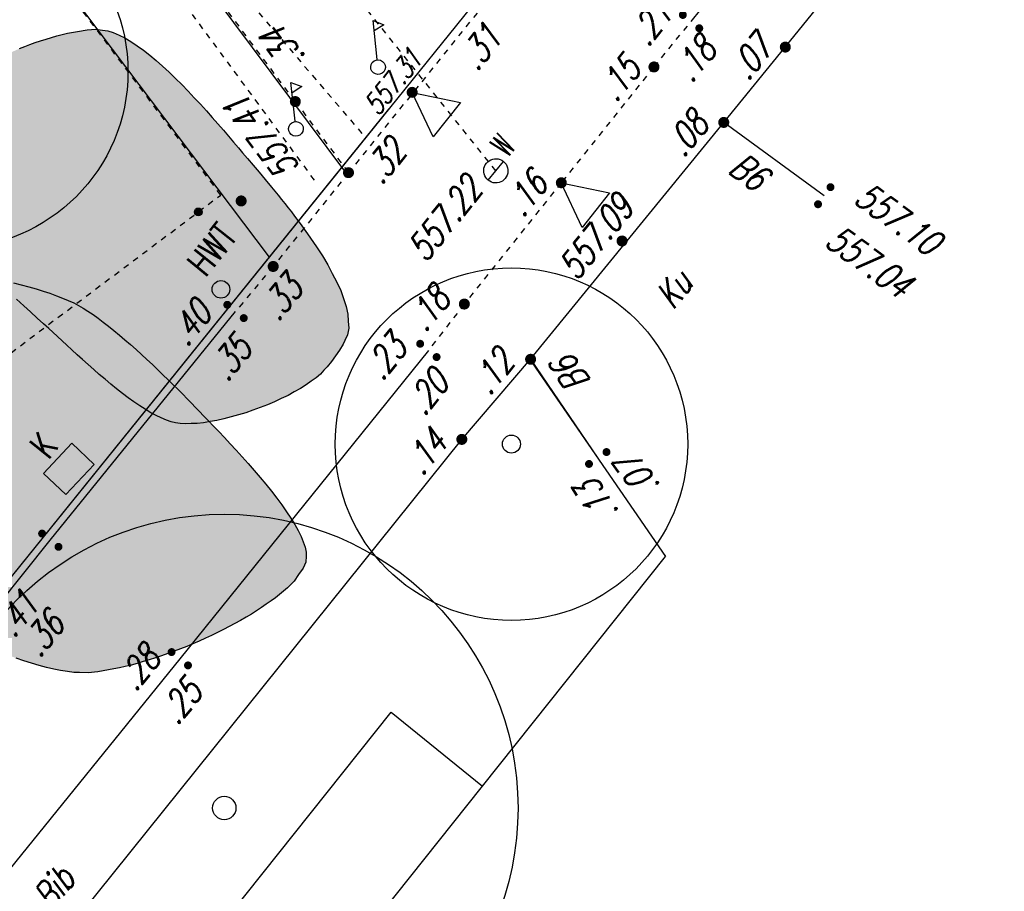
# Model space of a CAD drawing. Header units: metres. Extents: x 2 to 485, y 6 to 594.
# Tile 72 of 176: x 279 to 295, y 225 to 240. Entities that reach past the tile are written whole.
import ezdxf
from ezdxf.enums import TextEntityAlignment as Align

# ---------------------------------------------------------------- set-up
doc = ezdxf.new("R2010")
doc.units = ezdxf.units.M
doc.header["$LTSCALE"] = 0.0125
for name, pattern in [('260241_A_bea$0$GESTRICHELT', [0.4, 0.2, -0.2]), ('GESTRICHELT', [0.4, 0.2, -0.2]), ('GEWOFAG_Hof 3_141022_Grundriss_bea$0$AUSGEZOGEN', [0]), ('PHANTOM2', [1.25, 0.625, -0.125, 0.125, -0.125, 0.125, -0.125]), ('Strichpunkt', [25.4, 12.7, -6.35, 0, -6.35])]:
    doc.linetypes.add(name, pattern=pattern)
for name, color, linetype in [('260241_A_bea$0$B07_FLSTGR', 9, 'Continuous'), ('260241_A_bea$0$B10_GEBAEUDE', 1, 'Continuous'), ('260241_A_bea$0$B21_BORDSTEIN', 5, 'Continuous'), ('260241_A_bea$0$B23_EINFASS', 5, 'Continuous'), ('260241_A_bea$0$B24_EINFASS_GESTR', 5, 'Continuous'), ('260241_A_bea$0$B28_VEINFASS_TXT', 5, 'Continuous'), ('260241_A_bea$0$B30_BEWSYM', 3, 'Continuous'), ('260241_A_bea$0$B31_BEWLIN', 3, 'Continuous'), ('260241_A_bea$0$B37_VSCHILD', 6, 'Continuous'), ('260241_A_bea$0$B38_SPARTEN1_SYM', 2, 'Continuous'), ('260241_A_bea$0$B39_SPARTEN1_LIN', 2, 'Continuous'), ('260241_A_bea$0$B53_HAUPTHOEHEN', 4, 'Continuous'), ('260241_A_bea$0$B54_HOEHEN', 253, 'Continuous'), ('f_baum', 3, 'Continuous'), ('f_sparten', 140, 'Continuous'), ('f_weg', 2, 'Continuous')]:
    doc.layers.add(name, color=color, linetype=linetype)
doc.layers.add('260241_A_bea$0$f_fill_baum', color=86, linetype='Continuous', lineweight=18)
doc.layers.add('GEWOFAG_Hof 3_141022_Grundriss_bea$0$STANDARD', color=7, linetype='GEWOFAG_Hof 3_141022_Grundriss_bea$0$AUSGEZOGEN', lineweight=13)
doc.styles.add('260241_A_bea$0$ROMANS', font='ROMANS')
doc.styles.add('260241_A_bea$0$SIMPLEX8', font='SIMPLEX8')

# ---------------------------------------------------------------- blocks, each defined once
blk = doc.blocks.new('260241_A_bea$0$HOEHENPKT_DOPP')
at = {"const_width": 0.15}
for points in [[(-0.0749999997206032, 0.4000000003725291, 1), (0.0749999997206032, 0.4000000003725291, 1)], [(-0.0749999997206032, -0.4000000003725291, 1), (0.0749999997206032, -0.4000000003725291, 1)]]:
    blk.add_lwpolyline(points, format="xyb", close=True, dxfattribs=at)
blk = doc.blocks.new('260241_A_bea$0$HOEHENPKT_ZENTR')
at = {"const_width": 0.75}
blk.add_lwpolyline([(-0.375, 0, 1), (0.375, 0, 1)], format="xyb", close=True, dxfattribs=at)
blk = doc.blocks.new('260241_A_bea$0$Laubbaum_Stamm')
at = {"lineweight": -2}
blk.add_hatch(color=256, dxfattribs=at).paths.add_polyline_path([(0, 0.5, -1), (0, -0.5, -1)], flags=0)
blk = doc.blocks.new('260241_A_bea$0$Hoehenpunkt_einfach')
at = {"lineweight": -2}
blk.add_hatch(color=256, dxfattribs=at).paths.add_polyline_path([(0, 0.105, -1), (0, -0.105, -1)], flags=0)
blk.add_circle((0, 0), 0.105, dxfattribs=at)

msp = doc.modelspace()

# ---------------------------------------------------------------- hatches: boundary and pattern name
at = {"layer": '260241_A_bea$0$f_fill_baum'}
h = msp.add_hatch(color=256, dxfattribs=at)
h.dxf.hatch_style = 1
h.paths.add_polyline_path([(280.1132212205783, 239.8150067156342), (280.2017142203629, 239.8033027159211), (280.2967142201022, 239.7733027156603), (280.395714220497, 239.7273027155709), (280.4947142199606, 239.6813027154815), (280.5977142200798, 239.6193027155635), (280.7027142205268, 239.5453027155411), (280.8087142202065, 239.4723027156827), (280.9167142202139, 239.38730271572), (281.0257142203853, 239.2933027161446), (281.1357142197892, 239.2003027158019), (281.2457142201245, 239.0983027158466), (281.3547142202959, 238.992302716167), (281.4627142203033, 238.8853027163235), (281.5697142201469, 238.7743027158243), (281.6747142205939, 238.6623027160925), (281.7797142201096, 238.5503027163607), (281.8827142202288, 238.4373027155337), (281.9807142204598, 238.3273027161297), (282.0787142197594, 238.2173027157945), (282.1717142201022, 238.109302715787), (282.2587142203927, 238.0083027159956), (282.345714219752, 237.9063027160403), (282.4257142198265, 237.8103027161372), (282.4982212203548, 237.7251067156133), (282.5817142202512, 237.6263027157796), (282.6777142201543, 237.5153027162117), (282.7807142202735, 237.394302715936), (282.8827142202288, 237.2723027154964), (282.9917142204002, 237.1403027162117), (283.102714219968, 237.0023027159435), (283.1587142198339, 236.9333027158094), (283.2157142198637, 236.8633027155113), (283.2717142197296, 236.7913027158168), (283.3277142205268, 236.7193027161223), (283.3827142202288, 236.6463027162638), (283.4377142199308, 236.5723027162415), (283.4927142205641, 236.4983027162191), (283.5477142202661, 236.4233027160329), (283.6007142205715, 236.3483027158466), (283.6547142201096, 236.2733027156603), (283.7067142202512, 236.1983027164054), (283.7567142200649, 236.1233027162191), (283.8557142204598, 235.9723027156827), (283.9467142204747, 235.8213027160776), (284.0247142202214, 235.6733027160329), (284.103714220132, 235.5263027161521), (284.1687142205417, 235.3833027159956), (284.2157142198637, 235.2463027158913), (284.2627142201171, 235.109302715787), (284.2917142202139, 234.9793027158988), (284.2977142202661, 234.859302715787), (284.3037142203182, 234.7393027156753), (284.2857142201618, 234.6293027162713), (284.2400212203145, 234.5330067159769), (284.208714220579, 234.4663027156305), (284.145714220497, 234.3683027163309), (284.0777142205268, 234.2723027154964), (284.0087142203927, 234.1763027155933), (283.9347142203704, 234.082302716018), (283.8810212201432, 234.0240067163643), (283.8227142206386, 233.9603027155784), (283.7497142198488, 233.8973027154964), (283.6647142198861, 233.8363027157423), (283.5787142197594, 233.7743027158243), (283.4817142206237, 233.7133027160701), (283.3757142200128, 233.6553027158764), (283.270714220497, 233.5973027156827), (283.1567142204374, 233.5413027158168), (283.0387142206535, 233.4893027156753), (282.9207142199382, 233.4373027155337), (282.79871422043, 233.3893027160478), (282.6747142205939, 233.3463027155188), (282.5507142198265, 233.3023027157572), (282.4257142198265, 233.2633027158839), (282.3027142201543, 233.2303027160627), (282.1797142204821, 233.1983027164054), (282.0597142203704, 233.1713027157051), (281.9457142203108, 233.152302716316), (281.8317142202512, 233.1323027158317), (281.7227142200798, 233.1203027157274), (281.6237142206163, 233.1163027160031), (281.5247142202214, 233.1123027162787), (281.4347142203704, 233.117302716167), (281.3584212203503, 233.1315067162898), (281.2817142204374, 233.1463027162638), (281.1997142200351, 233.1743027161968), (281.1127142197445, 233.2133027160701), (281.0257142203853, 233.2523027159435), (280.9337142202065, 233.3023027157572), (280.8397142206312, 233.3603027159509), (280.7457142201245, 233.4183027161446), (280.6487142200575, 233.4853027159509), (280.5507142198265, 233.5573027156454), (280.4527142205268, 233.6303027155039), (280.353714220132, 233.7083027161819), (280.255714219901, 233.789302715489), (280.1567142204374, 233.8703027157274), (280.0587142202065, 233.9543027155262), (279.9627142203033, 234.0383027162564), (279.8667142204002, 234.1223027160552), (279.7737142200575, 234.207302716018), (279.6837142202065, 234.289302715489), (279.5937142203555, 234.3713027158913), (279.5077142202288, 234.4513027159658), (279.4267142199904, 234.5263027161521), (279.345714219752, 234.6013027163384), (279.2697142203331, 234.6713027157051), (279.2012212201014, 234.7338067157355), (279.1087142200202, 234.8173027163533), (279.0027142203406, 234.9133027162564), (278.8877142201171, 235.0173027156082), (278.7727142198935, 235.1203027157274), (278.6477142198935, 235.2323027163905), (278.5197142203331, 235.3503027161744), (278.4557142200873, 235.4093027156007), (278.3907142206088, 235.4703027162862), (278.325714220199, 235.5323027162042), (278.2607142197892, 235.5933027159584), (278.1947142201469, 235.6563027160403), (278.1287142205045, 235.7193027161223), (278.0637142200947, 235.7823027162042), (277.9987142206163, 235.8463027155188), (277.9347142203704, 235.9113027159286), (277.8707142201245, 235.9763027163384), (277.8087142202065, 236.0423027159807), (277.7477142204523, 236.1083027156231), (277.6867142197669, 236.1743027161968), (277.6267142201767, 236.2403027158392), (277.5697142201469, 236.3053027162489), (277.5117142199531, 236.3703027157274), (277.4567142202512, 236.4353027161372), (277.4037142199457, 236.4993027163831), (277.2997142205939, 236.6293027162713), (277.2077142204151, 236.7573027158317), (277.1317142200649, 236.8803027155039), (277.0557142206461, 237.0033027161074), (276.9967142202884, 237.1213027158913), (276.9597142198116, 237.2323027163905), (276.9227142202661, 237.3443027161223), (276.9077142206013, 237.4483027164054), (276.9209212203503, 237.5438067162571), (276.9357142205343, 237.6543027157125), (276.9937142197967, 237.7953027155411), (277.0797142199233, 237.9503027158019), (277.1227142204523, 238.0283027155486), (277.17371422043, 238.109302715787), (277.2297142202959, 238.1923027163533), (277.2847142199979, 238.2743027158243), (277.3447142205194, 238.3573027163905), (277.4077142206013, 238.4393027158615), (277.4717142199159, 238.5213027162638), (277.5387142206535, 238.6023027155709), (277.6067142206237, 238.6803027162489), (277.67371422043, 238.7583027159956), (277.7427142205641, 238.832302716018), (277.8107142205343, 238.9013027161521), (277.8787142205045, 238.9703027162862), (277.9467142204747, 239.0343027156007), (278.0117142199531, 239.0913027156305), (278.0767142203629, 239.1483027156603), (278.1397142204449, 239.1973027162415), (278.198221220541, 239.2382067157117), (278.3067142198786, 239.3123027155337), (278.4527142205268, 239.3893027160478), (278.6177142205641, 239.4613027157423), (278.700714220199, 239.4983027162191), (278.7887142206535, 239.5343027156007), (278.8787142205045, 239.5683027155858), (278.9677142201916, 239.6013027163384), (279.0597142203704, 239.6323027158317), (279.1517142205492, 239.6603027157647), (279.3357142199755, 239.7173027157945), (279.5197142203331, 239.76230271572), (279.6857142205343, 239.7903027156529), (279.8517142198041, 239.8183027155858), (280.0007142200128, 239.8283027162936)])
h = msp.add_hatch(color=256, dxfattribs=at)
h.dxf.hatch_style = 1
h.paths.add_polyline_path([(274.0250212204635, 235.2676067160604), (274.0683852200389, 235.3789807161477), (274.1703852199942, 235.4719807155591), (274.317385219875, 235.5479807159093), (274.3903852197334, 235.5849807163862), (274.4743852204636, 235.6179807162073), (274.567385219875, 235.6469807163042), (274.6613852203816, 235.6769807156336), (274.7653852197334, 235.7019807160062), (274.8773852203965, 235.7229807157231), (274.9893852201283, 235.7439807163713), (275.1093852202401, 235.7609807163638), (275.235385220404, 235.7749807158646), (275.3623852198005, 235.7889807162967), (275.4963852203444, 235.7989807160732), (275.6353852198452, 235.8049807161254), (275.7733852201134, 235.8109807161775), (275.9163852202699, 235.813980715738), (276.0633852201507, 235.812980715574), (276.2093852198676, 235.8119807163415), (276.3593852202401, 235.8079807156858), (276.5103852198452, 235.7999807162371), (276.6613852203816, 235.7919807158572), (276.8143852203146, 235.7809807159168), (276.9683852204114, 235.7679807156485), (277.1223852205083, 235.7549807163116), (277.2773852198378, 235.7389807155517), (277.4303852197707, 235.7199807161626), (277.583385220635, 235.7009807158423), (277.7343852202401, 235.6789807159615), (277.8833852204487, 235.6549807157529), (278.0313852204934, 235.6299807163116), (278.1763852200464, 235.6029807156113), (278.317385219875, 235.5729807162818), (278.4593852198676, 235.543980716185), (278.5963852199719, 235.5129807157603), (278.727385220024, 235.4799807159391), (278.8583852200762, 235.445980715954), (278.9833852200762, 235.4099807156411), (279.1003852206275, 235.3719807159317), (279.2183852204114, 235.3339807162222), (279.3283852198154, 235.293980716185), (279.4293852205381, 235.2529807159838), (279.5303852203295, 235.2119807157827), (279.6223852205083, 235.1699807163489), (279.7053212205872, 235.1260067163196), (279.782385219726, 235.0829807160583), (279.8653852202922, 235.0309807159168), (279.9513852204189, 234.9719807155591), (280.0373852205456, 234.9119807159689), (280.1263852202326, 234.8449807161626), (280.2173852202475, 234.7729807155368), (280.3083852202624, 234.7009807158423), (280.4013852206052, 234.6239807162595), (280.4953852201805, 234.5429807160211), (280.5893852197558, 234.4629807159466), (280.6833852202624, 234.3789807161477), (280.7773852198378, 234.293980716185), (280.8703852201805, 234.2079807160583), (280.9623852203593, 234.1209807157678), (281.0523852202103, 234.0339807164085), (281.1423852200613, 233.9479807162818), (281.2303852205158, 233.8619807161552), (281.3143852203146, 233.7789807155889), (281.3983852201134, 233.695980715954), (281.4783852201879, 233.6149807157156), (281.5533852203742, 233.5389807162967), (281.6283852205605, 233.4619807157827), (281.6983852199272, 233.3899807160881), (281.7622212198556, 233.32450671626), (281.833385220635, 233.250980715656), (281.915385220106, 233.1659807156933), (282.0043852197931, 233.0729807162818), (282.0933852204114, 232.9799807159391), (282.1893852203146, 232.8779807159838), (282.2883852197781, 232.7699807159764), (282.387385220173, 232.6629807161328), (282.4903852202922, 232.5499807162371), (282.5923852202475, 232.4349807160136), (282.6943852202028, 232.3199807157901), (282.7953852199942, 232.2019807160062), (282.8923852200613, 232.0839807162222), (282.9883852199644, 231.965980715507), (283.0803852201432, 231.8479807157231), (283.1633852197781, 231.7329807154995), (283.2463852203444, 231.6179807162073), (283.3213852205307, 231.5059807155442), (283.3843852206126, 231.4009807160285), (283.4463852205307, 231.2949807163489), (283.4963852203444, 231.1949807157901), (283.5303852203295, 231.1039807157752), (283.5643852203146, 231.0129807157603), (283.5813852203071, 230.9309807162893), (283.5786212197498, 230.8602067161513), (283.5743852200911, 230.7609807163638), (283.5293852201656, 230.6549807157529), (283.4513852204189, 230.5459807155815), (283.3733852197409, 230.4359807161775), (283.2613852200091, 230.3229807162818), (283.1243852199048, 230.2099807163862), (283.0563852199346, 230.1539807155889), (282.9813852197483, 230.0979807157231), (282.9013852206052, 230.0419807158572), (282.8213852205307, 229.9859807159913), (282.7363852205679, 229.9299807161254), (282.6473852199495, 229.8749807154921), (282.5583852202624, 229.8199807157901), (282.4643852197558, 229.765980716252), (282.3673852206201, 229.7129807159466), (282.2713852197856, 229.660980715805), (282.172385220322, 229.6099807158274), (282.0703852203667, 229.5609807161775), (281.9683852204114, 229.5109807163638), (281.8643852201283, 229.4629807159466), (281.7593852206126, 229.4169807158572), (281.6533852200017, 229.3709807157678), (281.5463852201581, 229.3259807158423), (281.4393852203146, 229.2839807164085), (281.3323852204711, 229.2419807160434), (281.2253852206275, 229.2029807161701), (281.1193852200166, 229.1659807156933), (281.0143852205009, 229.1299807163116), (280.9093852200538, 229.0959807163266), (280.8063852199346, 229.0659807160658), (280.7023852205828, 229.0349807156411), (280.6003852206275, 229.0079807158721), (280.5013852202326, 228.9839807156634), (280.4033852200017, 228.9609807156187), (280.3083852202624, 228.9409807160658), (280.2173852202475, 228.9249807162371), (280.0343852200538, 228.8929807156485), (279.8663852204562, 228.8769807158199), (279.7229212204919, 228.880606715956), (279.6233852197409, 228.8829807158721), (279.5143852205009, 228.8959807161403), (279.3983852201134, 228.9169807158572), (279.282385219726, 228.9369807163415), (279.1593852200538, 228.965980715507), (279.032385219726, 229.000980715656), (278.9053852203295, 229.0369807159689), (278.7743852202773, 229.078980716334), (278.6423852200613, 229.125980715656), (278.5113852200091, 229.1739807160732), (278.3793852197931, 229.2269807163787), (278.2483852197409, 229.2829807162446), (278.1163852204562, 229.3389807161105), (277.9863852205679, 229.3979807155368), (277.8613852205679, 229.4589807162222), (277.7363852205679, 229.5199807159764), (277.6153852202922, 229.5829807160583), (277.5023852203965, 229.6459807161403), (277.3893852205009, 229.7089807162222), (277.2833852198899, 229.7719807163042), (277.1873852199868, 229.8329807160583), (277.0903852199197, 229.8939807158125), (277.0033852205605, 229.9529807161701), (276.9298212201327, 230.0095067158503), (276.8703852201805, 230.0549807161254), (276.8063852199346, 230.1089807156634), (276.7393852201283, 230.168980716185), (276.6713852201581, 230.2289807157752), (276.6003852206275, 230.2949807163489), (276.5263852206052, 230.3659807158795), (276.4533852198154, 230.4369807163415), (276.3773852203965, 230.5129807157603), (276.3013852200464, 230.5919807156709), (276.2253852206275, 230.6719807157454), (276.1493852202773, 230.7539807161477), (276.0743852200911, 230.8379807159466), (275.9983852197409, 230.9209807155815), (275.923385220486, 231.0059807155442), (275.8503852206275, 231.0899807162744), (275.7783852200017, 231.1749807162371), (275.708385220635, 231.2599807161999), (275.6423852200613, 231.3419807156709), (275.5763852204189, 231.4239807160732), (275.5133852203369, 231.5039807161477), (275.4563852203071, 231.5799807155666), (275.3983852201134, 231.6559807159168), (275.3463852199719, 231.7279807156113), (275.3006212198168, 231.7941067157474), (275.2313852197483, 231.8969807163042), (275.1553852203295, 232.0189807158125), (275.0763852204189, 232.1549807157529), (274.9973852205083, 232.2909807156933), (274.915385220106, 232.4409807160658), (274.833385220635, 232.5999807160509), (274.7513852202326, 232.758980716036), (274.6693852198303, 232.9269807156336), (274.5903852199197, 233.0979807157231), (274.512385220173, 233.2699807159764), (274.4373852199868, 233.4449807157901), (274.3683852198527, 233.6189807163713), (274.298385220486, 233.7919807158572), (274.235385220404, 233.9629807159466), (274.1813852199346, 234.1269807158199), (274.1273852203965, 234.2919807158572), (274.0823852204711, 234.4489807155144), (274.0503852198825, 234.5939807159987), (274.0173852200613, 234.7389807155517), (273.9973852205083, 234.8709807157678), (273.9923852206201, 234.9849807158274), (273.9863852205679, 235.0979807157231), (273.9963852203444, 235.1939807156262)])

# ---------------------------------------------------------------- linework, layer by layer
at = {"color": 252}
for p, q in [((284.7894690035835, 239.3151424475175), (284.7192079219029, 239.9743211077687)), ((284.7192079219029, 239.9743211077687), (284.9043570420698, 239.9051669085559)), ((284.9043570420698, 239.9051669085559), (284.7379442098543, 239.7985401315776)), ((283.3914690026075, 238.2641424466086), (283.3212079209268, 238.9233211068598)), ((283.3212079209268, 238.9233211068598), (283.5063570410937, 238.854166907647)), ((283.5063570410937, 238.854166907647), (283.3399442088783, 238.7475401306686)), ((285.7407084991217, 237.995191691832), (285.3845212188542, 238.7543067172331)), ((285.3845212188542, 238.7543067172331), (286.2055256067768, 238.5837875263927)), ((286.2055256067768, 238.5837875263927), (285.7407084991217, 237.995191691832)), ((286.6788078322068, 237.2579524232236), (286.9382346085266, 237.5786610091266)), ((288.279708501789, 236.456191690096), (287.9235212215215, 237.2153067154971)), ((287.9235212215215, 237.2153067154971), (288.7445256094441, 237.0447875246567)), ((288.7445256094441, 237.0447875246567), (288.279708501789, 236.456191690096))]:
    msp.add_line(p, q, dxfattribs=at)
for centre, major_axis, ratio, start_param, end_param in [((284.8035212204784, 239.1833067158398), (-0.08838834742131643, 0.08838834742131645), 0.999999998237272, -1.464608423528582, 4.818576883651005), ((283.4055212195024, 238.1323067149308), (-0.08838834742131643, 0.08838834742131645), 0.999999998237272, -1.464608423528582, 4.818576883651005), ((286.8085212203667, 237.4183067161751), (-0.1458407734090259, 0.1458407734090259), 0.9999999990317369, -1.465552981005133, 4.817632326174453), ((282.129521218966, 235.4013067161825), (0.1060660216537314, 0.1060660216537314), 0.9999999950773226, 5.497787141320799, 11.78097244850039)]:
    msp.add_ellipse(centre, major_axis=major_axis, ratio=ratio, start_param=start_param, end_param=end_param, dxfattribs=at)
at = {"layer": '260241_A_bea$0$B07_FLSTGR', "color": 30, "linetype": 'Continuous'}
msp.add_line((147.9715212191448, 68.76030671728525), (322.4815212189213, 284.9103067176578), dxfattribs=at)
at = {"layer": '260241_A_bea$0$B10_GEBAEUDE', "color": 7, "linetype": '260241_A_bea$0$GESTRICHELT'}
for p, q in [((282.125521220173, 237.0063067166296), (271.5165212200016, 251.1523067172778)), ((269.1245212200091, 227.2313067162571), (282.125521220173, 237.0063067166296))]:
    msp.add_line(p, q, dxfattribs=at)
at = {"layer": '260241_A_bea$0$B21_BORDSTEIN', "color": 252, "linetype": 'Continuous'}
for p, q in [((292.3995212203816, 236.9953067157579), (290.6885212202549, 238.2423067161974)), ((287.4005212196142, 234.2113067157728), (288.5435212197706, 232.5313067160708))]:
    msp.add_line(p, q, dxfattribs=at)
at = {"layer": '260241_A_bea$0$B23_EINFASS', "color": 252, "linetype": 'Continuous'}
for p, q in [((291.7365212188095, 239.5243067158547), (325.0615212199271, 280.8253067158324)), ((290.1315212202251, 239.9583067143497), (297.0605212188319, 248.5503067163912)), ((290.6885212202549, 238.2423067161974), (291.7365212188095, 239.5243067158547)), ((287.4005212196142, 234.2113067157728), (290.6885212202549, 238.2423067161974)), ((279.2245212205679, 231.1323067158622), (282.3775212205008, 235.0253067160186)), ((285.660521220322, 234.3623067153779), (281.4285212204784, 229.1153067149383)), ((286.2295212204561, 232.8483067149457), (287.4005212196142, 234.2113067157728)), ((269.1155212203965, 211.5453067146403), (286.2295212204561, 232.8483067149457)), ((271.4975212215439, 221.5253067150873), (279.2245212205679, 231.1323067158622)), ((281.4285212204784, 229.1153067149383), (273.6235212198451, 219.4743067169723))]:
    msp.add_line(p, q, dxfattribs=at)
at = {"layer": '260241_A_bea$0$B24_EINFASS_GESTR', "color": 252, "linetype": '260241_A_bea$0$GESTRICHELT'}
for p, q in [((283.3955212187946, 238.5973067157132), (275.6895212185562, 248.8903067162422)), ((286.4885212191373, 240.1033067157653), (284.3005212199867, 237.3873067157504)), ((289.500521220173, 239.1863067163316), (290.1315212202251, 239.9583067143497)), ((289.500521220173, 239.1863067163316), (287.9235212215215, 237.2153067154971)), ((283.3955212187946, 238.5973067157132), (284.3005212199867, 237.3873067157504)), ((284.3005212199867, 237.3873067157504), (283.0185212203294, 235.7913067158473)), ((287.9235212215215, 237.2153067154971), (286.2725212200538, 235.1513067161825)), ((283.0185212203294, 235.7913067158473), (282.3775212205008, 235.0253067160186)), ((286.2725212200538, 235.1513067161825), (285.660521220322, 234.3623067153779))]:
    msp.add_line(p, q, dxfattribs=at)
at = {"layer": '260241_A_bea$0$B31_BEWLIN', "linetype": 'Continuous'}
for points in [[(278.700714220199, 239.4983027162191), (278.7887142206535, 239.5343027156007), (278.8787142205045, 239.5683027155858), (278.9677142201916, 239.6013027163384), (279.0597142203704, 239.6323027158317), (279.1517142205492, 239.6603027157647), (279.3357142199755, 239.7173027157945), (279.5197142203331, 239.76230271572), (279.6857142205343, 239.7903027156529), (279.8517142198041, 239.8183027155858), (280.0007142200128, 239.8283027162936), (280.1132212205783, 239.8150067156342), (280.1132212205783, 239.8150067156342), (280.2017142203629, 239.8033027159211), (280.2967142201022, 239.7733027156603), (280.395714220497, 239.7273027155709), (280.4947142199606, 239.6813027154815), (280.5977142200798, 239.6193027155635), (280.7027142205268, 239.5453027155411), (280.8087142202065, 239.4723027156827), (280.9167142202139, 239.38730271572), (281.0257142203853, 239.2933027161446), (281.1357142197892, 239.2003027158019), (281.2457142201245, 239.0983027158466), (281.3547142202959, 238.992302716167), (281.4627142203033, 238.8853027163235), (281.5697142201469, 238.7743027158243), (281.6747142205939, 238.6623027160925), (281.7797142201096, 238.5503027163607), (281.8827142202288, 238.4373027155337), (281.9807142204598, 238.3273027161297), (282.0787142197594, 238.2173027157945), (282.1717142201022, 238.109302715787), (282.2587142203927, 238.0083027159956), (282.345714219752, 237.9063027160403), (282.4257142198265, 237.8103027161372), (282.4982212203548, 237.7251067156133), (282.5817142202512, 237.6263027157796), (282.6777142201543, 237.5153027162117), (282.7807142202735, 237.394302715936), (282.8827142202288, 237.2723027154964), (282.9917142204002, 237.1403027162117), (283.102714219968, 237.0023027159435), (283.1587142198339, 236.9333027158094), (283.2157142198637, 236.8633027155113), (283.2717142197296, 236.7913027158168), (283.3277142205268, 236.7193027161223), (283.3827142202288, 236.6463027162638), (283.4377142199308, 236.5723027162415), (283.4927142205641, 236.4983027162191), (283.5477142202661, 236.4233027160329), (283.6007142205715, 236.3483027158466), (283.6547142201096, 236.2733027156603), (283.7067142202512, 236.1983027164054), (283.7567142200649, 236.1233027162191), (283.8557142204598, 235.9723027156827), (283.9467142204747, 235.8213027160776), (284.0247142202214, 235.6733027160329), (284.103714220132, 235.5263027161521), (284.1687142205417, 235.3833027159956), (284.2157142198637, 235.2463027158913), (284.2627142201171, 235.109302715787), (284.2917142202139, 234.9793027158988), (284.2977142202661, 234.859302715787), (284.3037142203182, 234.7393027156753), (284.2857142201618, 234.6293027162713), (284.2400212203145, 234.5330067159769), (284.208714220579, 234.4663027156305), (284.145714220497, 234.3683027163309), (284.0777142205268, 234.2723027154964), (284.0087142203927, 234.1763027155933), (283.9347142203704, 234.082302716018), (283.8810212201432, 234.0240067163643), (283.8227142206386, 233.9603027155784), (283.7497142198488, 233.8973027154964), (283.6647142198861, 233.8363027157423), (283.5787142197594, 233.7743027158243), (283.4817142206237, 233.7133027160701), (283.3757142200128, 233.6553027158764), (283.270714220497, 233.5973027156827), (283.1567142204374, 233.5413027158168), (283.0387142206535, 233.4893027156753), (282.9207142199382, 233.4373027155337), (282.79871422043, 233.3893027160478), (282.6747142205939, 233.3463027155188), (282.5507142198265, 233.3023027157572), (282.4257142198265, 233.2633027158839), (282.3027142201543, 233.2303027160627), (282.1797142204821, 233.1983027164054), (282.0597142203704, 233.1713027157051), (281.9457142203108, 233.152302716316), (281.8317142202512, 233.1323027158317), (281.7227142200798, 233.1203027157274), (281.6237142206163, 233.1163027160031), (281.5247142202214, 233.1123027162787), (281.4347142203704, 233.117302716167), (281.3584212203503, 233.1315067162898), (281.2817142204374, 233.1463027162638), (281.1997142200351, 233.1743027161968), (281.1127142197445, 233.2133027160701), (281.0257142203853, 233.2523027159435), (280.9337142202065, 233.3023027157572), (280.8397142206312, 233.3603027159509), (280.7457142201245, 233.4183027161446), (280.6487142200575, 233.4853027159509), (280.5507142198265, 233.5573027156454), (280.4527142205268, 233.6303027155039), (280.353714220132, 233.7083027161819), (280.255714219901, 233.789302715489), (280.1567142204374, 233.8703027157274), (280.0587142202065, 233.9543027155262), (279.9627142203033, 234.0383027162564), (279.8667142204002, 234.1223027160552), (279.7737142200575, 234.207302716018), (279.6837142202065, 234.289302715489), (279.5937142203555, 234.3713027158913), (279.5077142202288, 234.4513027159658), (279.4267142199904, 234.5263027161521), (279.345714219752, 234.6013027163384), (279.2697142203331, 234.6713027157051), (279.2012212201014, 234.7338067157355), (279.1087142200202, 234.8173027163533), (279.0027142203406, 234.9133027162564), (278.8877142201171, 235.0173027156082), (278.7727142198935, 235.1203027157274), (278.6477142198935, 235.2323027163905)], [(278.5963852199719, 235.5129807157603), (278.727385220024, 235.4799807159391), (278.8583852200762, 235.445980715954), (278.9833852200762, 235.4099807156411), (279.1003852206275, 235.3719807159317), (279.2183852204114, 235.3339807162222), (279.3283852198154, 235.293980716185), (279.4293852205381, 235.2529807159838), (279.5303852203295, 235.2119807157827), (279.6223852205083, 235.1699807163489), (279.7053212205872, 235.1260067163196), (279.782385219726, 235.0829807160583), (279.8653852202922, 235.0309807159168), (279.9513852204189, 234.9719807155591), (280.0373852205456, 234.9119807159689), (280.1263852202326, 234.8449807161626), (280.2173852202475, 234.7729807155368), (280.3083852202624, 234.7009807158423), (280.4013852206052, 234.6239807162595), (280.4953852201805, 234.5429807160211), (280.5893852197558, 234.4629807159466), (280.6833852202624, 234.3789807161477), (280.7773852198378, 234.293980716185), (280.8703852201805, 234.2079807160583), (280.9623852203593, 234.1209807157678), (281.0523852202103, 234.0339807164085), (281.1423852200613, 233.9479807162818), (281.2303852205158, 233.8619807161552), (281.3143852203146, 233.7789807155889), (281.3983852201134, 233.695980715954), (281.4783852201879, 233.6149807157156), (281.5533852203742, 233.5389807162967), (281.6283852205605, 233.4619807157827), (281.6983852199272, 233.3899807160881), (281.7622212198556, 233.32450671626), (281.833385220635, 233.250980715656), (281.915385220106, 233.1659807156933), (282.0043852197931, 233.0729807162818), (282.0933852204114, 232.9799807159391), (282.1893852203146, 232.8779807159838), (282.2883852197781, 232.7699807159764), (282.387385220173, 232.6629807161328), (282.4903852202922, 232.5499807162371), (282.5923852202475, 232.4349807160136), (282.6943852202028, 232.3199807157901), (282.7953852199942, 232.2019807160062), (282.8923852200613, 232.0839807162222), (282.9883852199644, 231.965980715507), (283.0803852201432, 231.8479807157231), (283.1633852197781, 231.7329807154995), (283.2463852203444, 231.6179807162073), (283.3213852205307, 231.5059807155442), (283.3843852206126, 231.4009807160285), (283.4463852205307, 231.2949807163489), (283.4963852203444, 231.1949807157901), (283.5303852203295, 231.1039807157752), (283.5643852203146, 231.0129807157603), (283.5813852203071, 230.9309807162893), (283.5786212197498, 230.8602067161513), (283.5743852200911, 230.7609807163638), (283.5293852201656, 230.6549807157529), (283.4513852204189, 230.5459807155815), (283.3733852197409, 230.4359807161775), (283.2613852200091, 230.3229807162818), (283.1243852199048, 230.2099807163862), (283.0563852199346, 230.1539807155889), (282.9813852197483, 230.0979807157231), (282.9013852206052, 230.0419807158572), (282.8213852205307, 229.9859807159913), (282.7363852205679, 229.9299807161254), (282.6473852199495, 229.8749807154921), (282.5583852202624, 229.8199807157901), (282.4643852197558, 229.765980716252), (282.3673852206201, 229.7129807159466), (282.2713852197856, 229.660980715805), (282.172385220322, 229.6099807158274), (282.0703852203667, 229.5609807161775), (281.9683852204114, 229.5109807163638), (281.8643852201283, 229.4629807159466), (281.7593852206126, 229.4169807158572), (281.6533852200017, 229.3709807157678), (281.5463852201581, 229.3259807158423), (281.4393852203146, 229.2839807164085), (281.3323852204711, 229.2419807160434), (281.2253852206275, 229.2029807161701), (281.1193852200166, 229.1659807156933), (281.0143852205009, 229.1299807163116), (280.9093852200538, 229.0959807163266), (280.8063852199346, 229.0659807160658), (280.7023852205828, 229.0349807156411), (280.6003852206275, 229.0079807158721), (280.5013852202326, 228.9839807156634), (280.4033852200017, 228.9609807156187), (280.3083852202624, 228.9409807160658), (280.2173852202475, 228.9249807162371), (280.0343852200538, 228.8929807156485), (279.8663852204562, 228.8769807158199), (279.7229212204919, 228.880606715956), (279.6233852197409, 228.8829807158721), (279.5143852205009, 228.8959807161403), (279.3983852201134, 228.9169807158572), (279.282385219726, 228.9369807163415), (279.1593852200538, 228.965980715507), (279.032385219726, 229.000980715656), (278.9053852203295, 229.0369807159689), (278.7743852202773, 229.078980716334), (278.6423852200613, 229.125980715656)]]:
    msp.add_lwpolyline(points, dxfattribs=at)
at = {"layer": '260241_A_bea$0$B39_SPARTEN1_LIN', "color": 252, "linetype": 'Continuous'}
for p, q in [((279.1068122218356, 232.2683647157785), (279.5888122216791, 232.7833647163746)), ((279.9735212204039, 232.4233067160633), (279.5888122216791, 232.7833647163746)), ((279.4915212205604, 231.9083067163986), (279.9735212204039, 232.4233067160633)), ((279.1068122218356, 232.2683647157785), (279.4915212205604, 231.9083067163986))]:
    msp.add_line(p, q, dxfattribs=at)
at = {"layer": 'f_baum', "ltscale": 0.5}
for centre, radius in [((277.5466860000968, 239.1038716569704), 3), ((287.0742649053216, 232.7677482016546), 3), ((287.0742649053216, 232.7677482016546), 0.1543802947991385), ((282.1862804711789, 226.5747597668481), 5), ((282.1862804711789, 226.5747597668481), 0.1989436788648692)]:
    msp.add_circle(centre, radius, dxfattribs=at)
at = {"layer": 'f_sparten', "linetype": 'GESTRICHELT'}
msp.add_line((286.8085212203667, 237.4183067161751), (268.785521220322, 259.9503067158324), dxfattribs=at)
at = {"layer": 'f_sparten', "linetype": 'Strichpunkt', "ltscale": 0.002}
msp.add_line((283.7211237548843, 237.261187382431), (268.7314732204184, 257.6077147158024), dxfattribs=at)
at = {"layer": 'f_sparten', "linetype": 'PHANTOM2'}
msp.add_line((267.9513055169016, 257.4320978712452), (284.5714305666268, 238.0070738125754), dxfattribs=at)
at = {"layer": 'f_weg'}
for p, q in [((284.2536693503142, 237.3887790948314), (269.0865387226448, 257.7327263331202)), ((278.1132828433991, 242.3562100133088), (282.9514572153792, 235.9479358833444)), ((287.3640770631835, 234.2407870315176), (289.6991095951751, 230.8577064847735)), ((286.5819646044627, 226.9456140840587), (289.6991095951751, 230.8577064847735)), ((275.1884312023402, 215.8875818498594), (285.0279086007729, 228.2046509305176)), ((285.0279086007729, 228.2046509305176), (286.5819646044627, 226.9456140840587)), ((277.1470538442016, 215.104572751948), (286.581964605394, 226.94561408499))]:
    msp.add_line(p, q, dxfattribs=at)
at = {"layer": 'GEWOFAG_Hof 3_141022_Grundriss_bea$0$STANDARD', "color": 7, "linetype": 'GEWOFAG_Hof 3_141022_Grundriss_bea$0$AUSGEZOGEN', "lineweight": 25}
msp.add_line((277.9541365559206, 229.7581994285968), (284.9877109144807, 238.4700615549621), dxfattribs=at)

# ---------------------------------------------------------------- block references
at = {"layer": '260241_A_bea$0$B30_BEWSYM', "xscale": 0.34999999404, "yscale": 0.34999999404, "zscale": 0.34999999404}
for p in [(280.7955212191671, 235.3003067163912), (279.7835212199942, 234.2173067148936)]:
    msp.add_blockref('260241_A_bea$0$Laubbaum_Stamm', p, dxfattribs=at)
at = {"layer": '260241_A_bea$0$B54_HOEHEN', "color": 252}
for name, p, xscale, yscale, rotation in [('260241_A_bea$0$HOEHENPKT_DOPP', (290.1315212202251, 239.9583067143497), 0.449999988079, 0.449999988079, 51.02999961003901), ('260241_A_bea$0$HOEHENPKT_ZENTR', (291.7365212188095, 239.5243067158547), 0.125, 0.125, 51.029999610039), ('260241_A_bea$0$HOEHENPKT_ZENTR', (289.500521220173, 239.1863067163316), 0.125, 0.125, 51.029999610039), ('260241_A_bea$0$HOEHENPKT_ZENTR', (283.3955212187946, 238.5973067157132), 0.1249999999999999, 0.1249999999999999, 358.199999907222), ('260241_A_bea$0$HOEHENPKT_ZENTR', (290.6885212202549, 238.2423067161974), 0.125, 0.125, 51.029999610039), ('260241_A_bea$0$HOEHENPKT_ZENTR', (284.3005212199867, 237.3873067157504), 0.1249999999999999, 0.1249999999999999, 358.199999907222), ('260241_A_bea$0$HOEHENPKT_ZENTR', (287.9235212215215, 237.2153067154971), 0.125, 0.125, 51.029999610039), ('260241_A_bea$0$HOEHENPKT_DOPP', (292.3995212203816, 236.9953067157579), 0.449999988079, 0.449999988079, 143.914927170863), ('260241_A_bea$0$HOEHENPKT_ZENTR', (288.9575212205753, 236.224306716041), 0.125, 0.125, 51.029999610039), ('260241_A_bea$0$HOEHENPKT_ZENTR', (283.0185212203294, 235.7913067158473), 0.1249999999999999, 0.1249999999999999, 358.199999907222), ('260241_A_bea$0$HOEHENPKT_DOPP', (282.3775212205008, 235.0253067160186), 0.449999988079, 0.449999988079, 51.02999961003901), ('260241_A_bea$0$HOEHENPKT_ZENTR', (286.2725212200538, 235.1513067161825), 0.125, 0.125, 51.029999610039), ('260241_A_bea$0$HOEHENPKT_DOPP', (285.660521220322, 234.3623067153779), 0.449999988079, 0.449999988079, 51.02999961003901), ('260241_A_bea$0$HOEHENPKT_ZENTR', (287.4005212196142, 234.2113067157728), 0.125, 0.125, 51.029999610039), ('260241_A_bea$0$HOEHENPKT_ZENTR', (286.2295212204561, 232.8483067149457), 0.125, 0.125, 51.029999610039), ('260241_A_bea$0$HOEHENPKT_DOPP', (288.5435212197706, 232.5313067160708), 0.4499999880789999, 0.4499999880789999, 304.229692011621), ('260241_A_bea$0$HOEHENPKT_DOPP', (279.2245212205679, 231.1323067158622), 0.449999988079, 0.449999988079, 51.02999961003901), ('260241_A_bea$0$HOEHENPKT_DOPP', (281.4285212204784, 229.1153067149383), 0.449999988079, 0.449999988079, 51.02999961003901)]:
    msp.add_blockref(name, p, dxfattribs=dict(at, xscale=xscale, yscale=yscale, rotation=rotation))
at = {"layer": '260241_A_bea$0$B54_HOEHEN', "color": 252, "xscale": 0.125, "yscale": 0.125}
for p in [(285.3845212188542, 238.7543067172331), (282.4738485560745, 236.9057370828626)]:
    msp.add_blockref('260241_A_bea$0$HOEHENPKT_ZENTR', p, dxfattribs=at)
at = {"layer": '260241_A_bea$0$B54_HOEHEN', "color": 252, "xscale": 0.625, "yscale": 0.625, "zscale": 0.625}
msp.add_blockref('260241_A_bea$0$Hoehenpunkt_einfach', (281.7450794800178, 236.7202657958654), dxfattribs=at)

# ---------------------------------------------------------------- texts
at = {"color": 252, "style": '260241_A_bea$0$SIMPLEX8', "oblique": 359.9999999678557, "width": 0.5599999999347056}
msp.add_text('W', height=0.4124999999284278, rotation=51.02999959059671, dxfattribs=at).set_placement((287.0078421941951, 237.6348979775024))
at = {"layer": '260241_A_bea$0$B28_VEINFASS_TXT', "color": 252, "style": '260241_A_bea$0$ROMANS', "oblique": 15.000035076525, "width": 0.75}
for s, rotation, p in [('B6', 323.712962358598, (290.9778872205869, 237.2269947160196)), ('Ku', 51.084119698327, (290.0073282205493, 235.2615567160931)), ('B6', 123.468749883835, (288.2691662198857, 234.0810147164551)), ('Bib', 51.65652507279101, (279.4576702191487, 225.0773707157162))]:
    msp.add_text(s, height=0.45, rotation=rotation, dxfattribs=at).set_placement(p, align=Align.CENTER)
at = {"layer": '260241_A_bea$0$B37_VSCHILD', "color": 252, "style": '260241_A_bea$0$ROMANS', "width": 0.75}
msp.add_text('HWT', height=0.45, rotation=51.084119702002, dxfattribs=at).set_placement((282.4299882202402, 236.2916917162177), align=Align.RIGHT)
at = {"layer": '260241_A_bea$0$B38_SPARTEN1_SYM', "style": '260241_A_bea$0$ROMANS', "width": 0.75}
msp.add_text('K', height=0.45, rotation=51.084119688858, dxfattribs=at).set_placement((279.1890382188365, 232.4883367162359))
at = {"layer": '260241_A_bea$0$B53_HAUPTHOEHEN', "color": 252, "style": '260241_A_bea$0$ROMANS', "oblique": 15.000035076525, "width": 0.75}
for s, height, rotation, p in [('557.31', 0.35, 51.084119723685, (285.1924402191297, 238.8191407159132)), ('557.09', 0.45, 51.084119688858, (288.6813632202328, 236.1517997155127))]:
    msp.add_text(s, height=height, rotation=rotation, dxfattribs=at).set_placement(p, align=Align.CENTER)
msp.add_text('557.41', height=0.45, rotation=126.641840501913, dxfattribs=at).set_placement((282.6466708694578, 237.8506551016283), align=Align.TOP_CENTER)
msp.add_text('557.22', height=0.45, rotation=51.0841197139, dxfattribs=at).set_placement((286.6102092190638, 237.0821647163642), align=Align.RIGHT)
for s, rotation, p in [('557.10', 323.91492692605, (294.2965472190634, 236.1370157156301)), ('557.04', 323.914926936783, (293.8037222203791, 235.4083177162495))]:
    msp.add_text(s, height=0.45, rotation=rotation, dxfattribs=at).set_placement(p, align=Align.MIDDLE_RIGHT)
at = {"layer": '260241_A_bea$0$B54_HOEHEN', "color": 252, "style": '260241_A_bea$0$ROMANS', "oblique": 15.000035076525, "width": 0.75}
for s, rotation, p in [('.21', 51.084119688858, (289.6738992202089, 240.21698771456)), ('.34', 126.820881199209, (282.9641112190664, 239.801055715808)), ('.31', 51.08411968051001, (286.7638482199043, 239.8027617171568)), ('.18', 51.084119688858, (290.4171652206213, 239.6006937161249)), ('.07', 51.08411964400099, (291.3789552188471, 239.6353957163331)), ('.15', 51.084119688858, (289.130295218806, 239.2740497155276)), ('.08', 51.084119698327, (290.2846932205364, 238.3322037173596)), ('.32', 51.084119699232, (285.1399682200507, 237.8650307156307)), ('.16', 51.084119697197, (287.5488522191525, 237.3123867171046)), ('.33', 51.084119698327, (283.3794632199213, 235.5402107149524)), ('.18', 51.084119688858, (285.8863372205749, 235.3576047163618)), ('.40', 51.084119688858, (281.8297102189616, 235.1114117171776)), ('.35', 51.084119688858, (282.5124832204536, 234.5152597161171)), ('.23', 51.08411967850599, (285.1511502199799, 234.5310547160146)), ('.12', 51.08411974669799, (286.9782032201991, 234.284217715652)), ('.20', 51.084119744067, (285.8681462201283, 233.9335237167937)), ('.14', 51.084119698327, (285.8353152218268, 232.915067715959)), ('.07', 125.396930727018, (289.0134272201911, 232.5165197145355)), ('.13', 122.872774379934, (288.3267522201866, 232.099009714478)), ('.41', 51.084119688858, (278.8831392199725, 230.1572937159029)), ('.36', 51.084119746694, (279.3220112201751, 229.8184187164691))]:
    msp.add_text(s, height=0.45, rotation=rotation, dxfattribs=at).set_placement(p, align=Align.MIDDLE_RIGHT)
msp.add_text('.28', height=0.45, rotation=50.76442478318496, dxfattribs=at).set_placement((281.1294452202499, 229.0991297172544), align=Align.RIGHT)
msp.add_text('.25', height=0.45, rotation=50.509248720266, dxfattribs=at).set_placement((281.495989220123, 228.8121587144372), align=Align.TOP_RIGHT)

doc.saveas('drawing.dxf')
